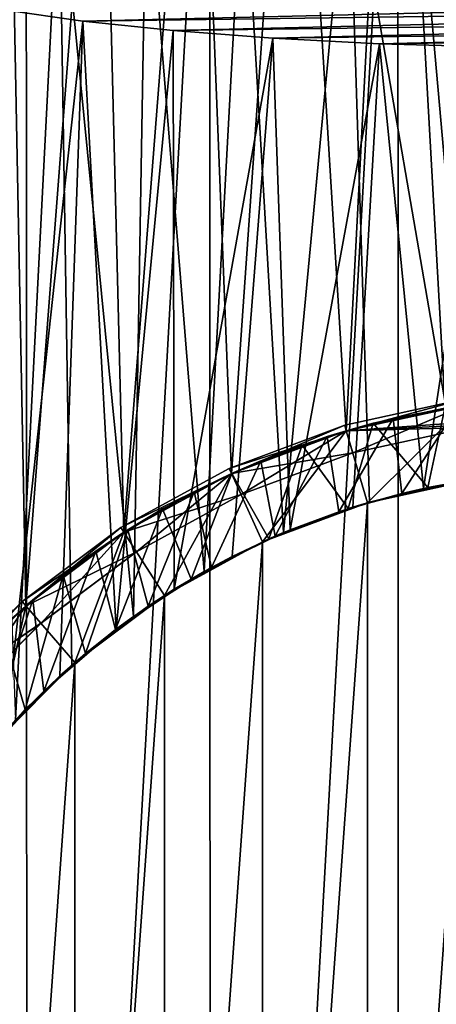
# Model space of a CAD drawing. Header units: metres. Extents: x -30 to 30, y -30 to 30.
# Tile 9 of 13: x -9.9 to -2.6, y 4.3 to 21.4. Entities that reach past the tile are written whole.
import ezdxf

# ---------------------------------------------------------------- set-up
doc = ezdxf.new("R2010")
doc.units = ezdxf.units.M
doc.layers.add('solid_BATH_SPOUT-ROUND_ASM_SW0001', color=7, linetype='CONTINUOUS')

msp = doc.modelspace()

# ---------------------------------------------------------------- linework, layer by layer
at = {"layer": 'solid_BATH_SPOUT-ROUND_ASM_SW0001'}
for points in [[(-1.706011, 29.450626, 31.5), (-2.12047, 14.748342, 31.5), (-3.411614, 29.302061, 31.5)], [(-3.306244, 29.314138, 38.299999), (0, -29.5, 38.299999), (0, 29.5, 38.299999)], [(-3.306244, 29.314138, 38.299999), (-6.570857, 28.758892, 38.299999), (-6.549387, -28.763788, 38.299999)], [(-3.306244, 29.314138, 38.299999), (-6.549387, -28.763788, 38.299999), (-3.288386, -29.316149, 38.299999)], [(-3.411614, 29.302061, 31.5), (-4.197801, 14.296448, 31.5), (-5.109291, 29.054174, 31.5)], [(-3.411614, 29.302061, 31.5), (-2.12047, 14.748342, 31.5), (-4.197801, 14.296448, 31.5)], [(-3.306244, 29.314138, 38.299999), (-3.288386, -29.316149, 38.299999), (0, -29.5, 38.299999)], [(-5.109291, 29.054174, 31.5), (-6.189688, 13.553514, 31.5), (-6.791245, 28.707645, 31.5)], [(-5.109291, 29.054174, 31.5), (-4.197801, 14.296448, 31.5), (-6.189688, 13.553514, 31.5)], [(-6.570857, 28.758892, 38.299999), (-9.752437, 27.841335, 38.299999), (-9.72916, -27.849478, 38.299999)], [(-6.570857, 28.758892, 38.299999), (-9.72916, -27.849478, 38.299999), (-6.549387, -28.763788, 38.299999)], [(-6.791245, 28.707645, 31.5), (-8.055565, 12.534666, 31.5), (-8.450127, 28.263851, 31.5)], [(-6.791245, 28.707645, 31.5), (-6.189688, 13.553514, 31.5), (-8.055565, 12.534666, 31.5)], [(-8.450127, 28.263851, 31.5), (-9.757437, 11.260658, 31.5), (-10.079352, 27.724657, 31.5)], [(-8.450127, 28.263851, 31.5), (-8.055565, 12.534666, 31.5), (-9.757437, 11.260658, 31.5)], [(-9.752437, 27.841335, 38.299999), (-12.810863, 26.573139, 38.299999), (-12.785138, -26.585527, 38.299999)], [(-9.752437, 27.841335, 38.299999), (-12.785138, -26.585527, 38.299999), (-9.72916, -27.849478, 38.299999)], [(-10.079352, 27.724657, 31.5), (-9.757437, 11.260658, 31.5), (-11.260658, 9.757437, 31.5)], [(-4.159734, 24.51931, -152.29541), (-5.980374, 24.413553, -153.047913), (-5.288325, 12.529709, -151.047714)], [(-4.159734, 24.51931, -152.29541), (-5.288325, 12.529709, -151.047714), (-3.794414, 13.059955, -150.568329)], [(-4.159734, 24.51931, -152.29541), (-2.246173, 13.413229, -150.249786), (-2.246173, 24.586121, -151.820038)], [(-4.159734, 24.51931, -152.29541), (-3.794414, 13.059955, -150.568329), (-2.246173, 13.413229, -150.249786)], [(-7.667405, 24.271215, -154.060684), (-9.18315, 24.095478, -155.311142), (-7.892426, 11.075631, -152.371979)], [(-7.667405, 24.271215, -154.060684), (-7.892426, 11.075631, -152.371979), (-6.666391, 11.854081, -151.661072)], [(-5.980374, 24.413553, -153.047913), (-7.667405, 24.271215, -154.060684), (-6.666391, 11.854081, -151.661072)], [(-5.980374, 24.413553, -153.047913), (-6.666391, 11.854081, -151.661072), (-5.288325, 12.529709, -151.047714)], [(-9.18315, 24.095478, -155.311142), (-10.493793, 23.890257, -156.771347), (-9.93788, 9.284318, -154.031601)], [(-9.18315, 24.095478, -155.311142), (-9.93788, 9.284318, -154.031601), (-8.959211, 10.231936, -153.148788)], [(-9.18315, 24.095478, -155.311142), (-8.959211, 10.231936, -153.148788), (-7.892426, 11.075631, -152.371979)], [(-10.141683, 21.599949, -173.067749), (11.570064, 21.89152, -170.993118), (-8.76911, 21.402712, -174.471161)], [(-8.76911, 21.402712, -174.471161), (11.570064, 21.89152, -170.993118), (10.493793, 21.661398, -172.630524)], [(-10.141683, 21.599949, -173.067749), (-8.76911, 21.402712, -174.471161), (-10.111822, 9.094562, -171.346024)], [(-8.76911, 21.402712, -174.471161), (10.493793, 21.661398, -172.630524), (-7.20065, 21.236151, -175.656296)], [(-7.20065, 21.236151, -175.656296), (10.493793, 21.661398, -172.630524), (9.18315, 21.456177, -174.090729)], [(-8.76911, 21.402712, -174.471161), (-9.170303, 10.043183, -172.499161), (-10.111822, 9.094562, -171.346024)], [(-8.76911, 21.402712, -174.471161), (-8.193204, 10.855018, -173.476761), (-9.170303, 10.043183, -172.499161)], [(-8.76911, 21.402712, -174.471161), (-7.20065, 21.236151, -175.656296), (-8.193204, 10.855018, -173.476761)], [(-7.20065, 21.236151, -175.656296), (9.18315, 21.456177, -174.090729), (-5.471394, 21.103989, -176.59668)], [(-5.471394, 21.103989, -176.59668), (9.18315, 21.456177, -174.090729), (7.667405, 21.280439, -175.341171)], [(-7.20065, 21.236151, -175.656296), (-7.18569, 11.546681, -174.303986), (-8.193204, 10.855018, -173.476761)], [(-7.20065, 21.236151, -175.656296), (-5.471394, 21.103989, -176.59668), (-7.18569, 11.546681, -174.303986)], [(-5.471394, 21.103989, -176.59668), (7.667405, 21.280439, -175.341171), (-3.619951, 21.009172, -177.271332)], [(-3.619951, 21.009172, -177.271332), (7.667405, 21.280439, -175.341171), (5.980374, 21.138102, -176.353958)], [(-5.471394, 21.103989, -176.59668), (-6.177673, 12.115954, -174.983231), (-7.18569, 11.546681, -174.303986)], [(-5.471394, 21.103989, -176.59668), (-5.171062, 12.578558, -175.533386), (-6.177673, 12.115954, -174.983231)], [(-5.471394, 21.103989, -176.59668), (-3.619951, 21.009172, -177.271332), (-5.171062, 12.578558, -175.533386)], [(-3.619951, 21.009172, -177.271332), (-4.082288, 12.972854, -175.998306), (-5.171062, 12.578558, -175.533386)], [(-3.619951, 21.009172, -177.271332), (-2.86012, 13.295854, -176.381134), (-4.082288, 12.972854, -175.998306)], [(-3.619951, 21.009172, -177.271332), (5.980374, 21.138102, -176.353958), (-1.687623, 20.953819, -177.665207)], [(-3.619951, 21.009172, -177.271332), (-1.687623, 20.953819, -177.665207), (-2.86012, 13.295854, -176.381134)], [(-1.687623, 20.953819, -177.665207), (-1.589011, 13.506852, -176.630966), (-2.86012, 13.295854, -176.381134)], [(-2.135034, 14.847277, -106.326797), (-4.197771, 14.296458, -106.5), (-4.22619, 14.392336, -106.326797)], [(-2.135034, 14.847277, -25.173204), (-2.135034, 14.847277, -106.326797), (-4.22619, 14.392336, -106.326797)], [(-4.22619, 14.392336, -25.173204), (-2.135034, 14.847277, -25.173204), (-4.22619, 14.392336, -106.326797)], [(-4.197771, 14.296458, -25), (-2.135034, 14.847277, -25.173204), (-4.22619, 14.392336, -25.173204)], [(-4.19794, 14.296412, -136.5), (-4.085102, 13.912653, -136.5), (-2.120589, 14.748326, -136.5)], [(-4.19794, 14.296412, -136.5), (-2.120589, 14.748326, -136.5), (-3.731505, 14.425181, -150.636063)], [(-4.197812, 14.296447, -180.199997), (-2.120489, 14.74834, -180.199997), (-3.831542, 13.049109, -181.5)], [(-2.25086, 14.729007, -176.807007), (-2.120489, 14.74834, -180.199997), (-4.197812, 14.296447, -180.199997)], [(-3.386011, 14.510166, -176.52742), (-2.25086, 14.729007, -176.807007), (-4.197812, 14.296447, -180.199997)], [(-4.197801, 14.296448, 31.5), (-2.12047, 14.748342, 31.5), (-4.197799, 14.29645, 5)], [(-2.063576, 14.352409, 5), (-4.197799, 14.29645, 5), (-2.120454, 14.748345, 5)], [(-2.286415, 14.723529, 24.351849), (-2.120454, 14.748345, 5), (-4.197799, 14.29645, 5)], [(-2.381836, 14.708394, 25.217737), (-4.197799, 14.29645, 5), (-2.12047, 14.748342, 31.5)], [(-2.382904, 14.708221, 24.791943), (-2.286415, 14.723529, 24.351849), (-4.197799, 14.29645, 5)], [(-2.381836, 14.708394, 25.217737), (-2.382904, 14.708221, 24.791943), (-4.197799, 14.29645, 5)], [(-2.135034, 14.847277, -106.326797), (-2.120157, 14.748387, -106.5), (-4.197771, 14.296458, -106.5)], [(-4.197771, 14.296458, -25), (-2.120157, 14.748387, -25), (-2.135034, 14.847277, -25.173204)], [(-4.197771, 14.296458, -106.5), (-2.120157, 14.748387, -106.5), (-4.197764, 14.296464, -136)], [(-2.120122, 14.748387, 4.5), (-2.120157, 14.748387, -25), (-4.197771, 14.296458, -25)], [(-4.197728, 14.296474, 4.5), (-2.120122, 14.748387, 4.5), (-4.197771, 14.296458, -25)], [(-2.120157, 14.748387, -106.5), (-2.120167, 14.748382, -136), (-4.197764, 14.296464, -136)], [(-4.197764, 14.296464, -136), (-2.120167, 14.748382, -136), (-2.06397, 14.352352, -136)], [(-4.197728, 14.296474, 4.5), (2.120167, 14.748382, 4.5), (-2.120122, 14.748387, 4.5)], [(0, 14.5, 4.5), (2.120167, 14.748382, 4.5), (-4.197728, 14.296474, 4.5)], [(-2.120589, 14.748326, -136.5), (-4.085102, 13.912653, -136.5), (-2.063546, 14.352413, -136.5)], [(-2.120489, 14.74834, -180.199997), (-1.935467, 13.461574, -181.5), (-3.831542, 13.049109, -181.5)], [(-2.120589, 14.748326, -136.5), (-2.490128, 14.690448, -150.371399), (-3.731505, 14.425181, -150.636063)], [(-2.78188, 13.312447, -150.23732), (-3.731505, 14.425181, -150.636063), (-2.490128, 14.690448, -150.371399)], [(-3.234846, 13.209678, -176.383896), (-2.25086, 14.729007, -176.807007), (-3.386011, 14.510166, -176.52742)], [(-3.234846, 13.209678, -176.383896), (-2.150429, 13.428917, -176.641296), (-2.25086, 14.729007, -176.807007)], [(-1.391518, 13.528627, -150.044327), (-2.78188, 13.312447, -150.23732), (-2.490128, 14.690448, -150.371399)], [(-4.22619, 14.392336, -106.326797), (-6.189959, 13.553391, -106.5), (-6.231157, 13.644511, -106.326797)], [(-4.22619, 14.392336, -25.173204), (-4.22619, 14.392336, -106.326797), (-6.231157, 13.644511, -106.326797)], [(-6.231157, 13.644511, -25.173204), (-4.22619, 14.392336, -25.173204), (-6.231157, 13.644511, -106.326797)], [(-4.197771, 14.296458, -25), (-4.22619, 14.392336, -25.173204), (-6.231157, 13.644511, -25.173204)], [(-4.22619, 14.392336, -106.326797), (-4.197771, 14.296458, -106.5), (-6.189959, 13.553391, -106.5)], [(-4.19794, 14.296412, -136.5), (-3.731505, 14.425181, -150.636063), (-4.966024, 14.048082, -151.014984)], [(-4.167204, 12.945827, -150.564987), (-4.966024, 14.048082, -151.014984), (-3.731505, 14.425181, -150.636063)], [(-4.530508, 14.194524, -176.122375), (-3.386011, 14.510166, -176.52742), (-4.197812, 14.296447, -180.199997)], [(-4.328193, 12.8929, -176.011612), (-3.386011, 14.510166, -176.52742), (-4.530508, 14.194524, -176.122375)], [(-4.328193, 12.8929, -176.011612), (-3.234846, 13.209678, -176.383896), (-3.386011, 14.510166, -176.52742)], [(-2.063576, 14.352409, 5), (-4.08514, 13.912642, 5), (-4.197799, 14.29645, 5)], [(-4.197764, 14.296464, -136), (-2.06397, 14.352352, -136), (-4.085267, 13.912605, -136)], [(-2.063932, 14.352357, 4.5), (0, 14.5, 4.5), (-4.197728, 14.296474, 4.5)], [(-4.085223, 13.912618, 4.5), (-2.063932, 14.352357, 4.5), (-4.197728, 14.296474, 4.5)], [(-2.78188, 13.312447, -150.23732), (-4.167204, 12.945827, -150.564987), (-3.731505, 14.425181, -150.636063)], [(-4.085102, 13.912653, -136.5), (-4.085267, 13.912605, -136), (-2.06397, 14.352352, -136)], [(-4.085223, 13.912618, 4.5), (-4.08514, 13.912642, 5), (-2.063932, 14.352357, 4.5)], [(-2.063932, 14.352357, 4.5), (-4.08514, 13.912642, 5), (-2.063576, 14.352409, 5)], [(-2.063546, 14.352413, -136.5), (-4.085102, 13.912653, -136.5), (-2.06397, 14.352352, -136)], [(-6.189959, 13.553391, -25), (-4.197771, 14.296458, -25), (-6.231157, 13.644511, -25.173204)], [(-4.197728, 14.296474, 4.5), (-4.197771, 14.296458, -25), (-6.189959, 13.553391, -25)], [(-6.189937, 13.553403, 4.5), (-4.197728, 14.296474, 4.5), (-6.189959, 13.553391, -25)], [(-6.189959, 13.553391, -106.5), (-4.197771, 14.296458, -106.5), (-6.189931, 13.553406, -136)], [(-4.085223, 13.912618, 4.5), (-4.197728, 14.296474, 4.5), (-6.189937, 13.553403, 4.5)], [(-6.189931, 13.553406, -136), (-4.197764, 14.296464, -136), (-4.085267, 13.912605, -136)], [(-4.197771, 14.296458, -106.5), (-4.197764, 14.296464, -136), (-6.189931, 13.553406, -136)], [(-6.189815, 13.553459, -136.5), (-6.023508, 13.189667, -136.5), (-4.19794, 14.296412, -136.5)], [(-6.189815, 13.553459, -136.5), (-4.19794, 14.296412, -136.5), (-6.187142, 13.554677, -151.516022)], [(-4.08514, 13.912642, 5), (-6.189696, 13.553512, 5), (-4.197799, 14.29645, 5)], [(-4.197801, 14.296448, 31.5), (-4.197799, 14.29645, 5), (-6.189696, 13.553512, 5)], [(-6.189688, 13.553514, 31.5), (-4.197801, 14.296448, 31.5), (-6.189696, 13.553512, 5)], [(-6.189679, 13.553518, -180.199997), (-4.197812, 14.296447, -180.199997), (-5.649625, 12.371002, -181.5)], [(-4.530508, 14.194524, -176.122375), (-4.197812, 14.296447, -180.199997), (-6.189679, 13.553518, -180.199997)], [(-5.683321, 13.77352, -175.578491), (-4.530508, 14.194524, -176.122375), (-6.189679, 13.553518, -180.199997)], [(-4.19794, 14.296412, -136.5), (-4.966024, 14.048082, -151.014984), (-6.187142, 13.554677, -151.516022)], [(-4.19794, 14.296412, -136.5), (-6.023508, 13.189667, -136.5), (-4.085102, 13.912653, -136.5)], [(-5.429506, 12.469188, -175.513016), (-4.530508, 14.194524, -176.122375), (-5.683321, 13.77352, -175.578491)], [(-4.197812, 14.296447, -180.199997), (-3.831542, 13.049109, -181.5), (-5.649625, 12.371002, -181.5)], [(-5.429506, 12.469188, -175.513016), (-4.328193, 12.8929, -176.011612), (-4.530508, 14.194524, -176.122375)], [(-5.541107, 12.419986, -151.03595), (-6.187142, 13.554677, -151.516022), (-4.966024, 14.048082, -151.014984)], [(-4.167204, 12.945827, -150.564987), (-5.541107, 12.419986, -151.03595), (-4.966024, 14.048082, -151.014984)], [(-6.023272, 13.189776, 4.5), (-4.085223, 13.912618, 4.5), (-6.189937, 13.553403, 4.5)], [(-6.189931, 13.553406, -136), (-4.085267, 13.912605, -136), (-6.023331, 13.18975, -136)], [(-4.08514, 13.912642, 5), (-6.023539, 13.189653, 5), (-6.189696, 13.553512, 5)], [(-6.023272, 13.189776, 4.5), (-6.023539, 13.189653, 5), (-4.08514, 13.912642, 5)], [(-4.085102, 13.912653, -136.5), (-6.023508, 13.189667, -136.5), (-4.085267, 13.912605, -136)], [(-6.023508, 13.189667, -136.5), (-6.023331, 13.18975, -136), (-4.085267, 13.912605, -136)], [(-6.023272, 13.189776, 4.5), (-4.08514, 13.912642, 5), (-4.085223, 13.912618, 4.5)], [(-6.839503, 13.237493, -174.87912), (-5.683321, 13.77352, -175.578491), (-6.189679, 13.553518, -180.199997)], [(-6.535132, 11.926935, -174.873764), (-5.683321, 13.77352, -175.578491), (-6.839503, 13.237493, -174.87912)], [(-6.535132, 11.926935, -174.873764), (-5.429506, 12.469188, -175.513016), (-5.683321, 13.77352, -175.578491)], [(-6.231157, 13.644511, -106.326797), (-6.189959, 13.553391, -106.5), (-8.109361, 12.618965, -106.326797)], [(-6.231157, 13.644511, -25.173204), (-6.231157, 13.644511, -106.326797), (-8.109361, 12.618965, -106.326797)], [(-8.109361, 12.618965, -25.173204), (-6.231157, 13.644511, -25.173204), (-8.109361, 12.618965, -106.326797)], [(-6.189959, 13.553391, -25), (-6.231157, 13.644511, -25.173204), (-8.109361, 12.618965, -25.173204)], [(-8.109361, 12.618965, -106.326797), (-6.189959, 13.553391, -106.5), (-8.055683, 12.534591, -106.5)], [(-8.055683, 12.534591, -25), (-6.189959, 13.553391, -25), (-8.109361, 12.618965, -25.173204)], [(-8.055705, 12.534575, -136.5), (-7.839295, 12.198173, -136.5), (-6.189815, 13.553459, -136.5)], [(-8.055705, 12.534575, -136.5), (-6.189815, 13.553459, -136.5), (-7.384506, 12.94137, -152.148499)], [(-6.189937, 13.553403, 4.5), (-6.189959, 13.553391, -25), (-8.055683, 12.534591, -25)], [(-8.055675, 12.534593, 4.5), (-6.189937, 13.553403, 4.5), (-8.055683, 12.534591, -25)], [(-8.055683, 12.534591, -106.5), (-6.189959, 13.553391, -106.5), (-8.055651, 12.534608, -136)], [(-6.023272, 13.189776, 4.5), (-6.189937, 13.553403, 4.5), (-8.055675, 12.534593, 4.5)], [(-8.055651, 12.534608, -136), (-6.189931, 13.553406, -136), (-6.023331, 13.18975, -136)], [(-6.189959, 13.553391, -106.5), (-6.189931, 13.553406, -136), (-8.055651, 12.534608, -136)], [(-8.055565, 12.534666, 31.5), (-6.189688, 13.553514, 31.5), (-8.055551, 12.534678, 5)], [(-6.189688, 13.553514, 31.5), (-6.189696, 13.553512, 5), (-8.055551, 12.534678, 5)], [(-6.023539, 13.189653, 5), (-8.055551, 12.534678, 5), (-6.189696, 13.553512, 5)], [(-8.055544, 12.53468, -180.199997), (-6.189679, 13.553518, -180.199997), (-7.352703, 11.441054, -181.5)], [(-6.839503, 13.237493, -174.87912), (-6.189679, 13.553518, -180.199997), (-8.055544, 12.53468, -180.199997)], [(-6.189815, 13.553459, -136.5), (-7.839295, 12.198173, -136.5), (-6.023508, 13.189667, -136.5)], [(-6.189815, 13.553459, -136.5), (-6.187142, 13.554677, -151.516022), (-7.384506, 12.94137, -152.148499)], [(-6.892465, 11.724075, -151.661224), (-7.384506, 12.94137, -152.148499), (-6.187142, 13.554677, -151.516022)], [(-6.189679, 13.553518, -180.199997), (-5.649625, 12.371002, -181.5), (-7.352703, 11.441054, -181.5)], [(-5.541107, 12.419986, -151.03595), (-6.892465, 11.724075, -151.661224), (-6.187142, 13.554677, -151.516022)], [(-2.86012, 13.295854, -176.381134), (-1.589011, 13.506852, -176.630966), (-2.150429, 13.428917, -176.641296)], [(-2.246173, 13.413229, -150.249786), (-2.78188, 13.312447, -150.23732), (-1.391518, 13.528627, -150.044327)], [(-3.831542, -13.049109, -181.5), (-3.831542, 13.049109, -181.5), (-1.935467, 13.461574, -181.5)], [(-1.935467, -13.461574, -181.5), (-3.831542, -13.049109, -181.5), (-1.935467, 13.461574, -181.5)], [(-2.246173, 13.413229, -150.249786), (-3.794414, 13.059955, -150.568329), (-2.78188, 13.312447, -150.23732)], [(-2.86012, 13.295854, -176.381134), (-2.150429, 13.428917, -176.641296), (-3.234846, 13.209678, -176.383896)], [(-7.839092, 12.198308, 4.5), (-6.023272, 13.189776, 4.5), (-8.055675, 12.534593, 4.5)], [(-8.055651, 12.534608, -136), (-6.023331, 13.18975, -136), (-7.839179, 12.198253, -136)], [(-6.023539, 13.189653, 5), (-7.839313, 12.198162, 5), (-8.055551, 12.534678, 5)], [(-7.988353, 12.577607, -174.005905), (-6.839503, 13.237493, -174.87912), (-8.055544, 12.53468, -180.199997)], [(-7.637091, 11.253225, -174.077301), (-6.839503, 13.237493, -174.87912), (-7.988353, 12.577607, -174.005905)], [(-7.839092, 12.198308, 4.5), (-7.839313, 12.198162, 5), (-6.023539, 13.189653, 5)], [(-6.023508, 13.189667, -136.5), (-7.839295, 12.198173, -136.5), (-7.839179, 12.198253, -136)], [(-6.023508, 13.189667, -136.5), (-7.839179, 12.198253, -136), (-6.023331, 13.18975, -136)], [(-7.839092, 12.198308, 4.5), (-6.023539, 13.189653, 5), (-6.023272, 13.189776, 4.5)], [(-7.637091, 11.253225, -174.077301), (-6.535132, 11.926935, -174.873764), (-6.839503, 13.237493, -174.87912)], [(-4.082288, 12.972854, -175.998306), (-3.234846, 13.209678, -176.383896), (-4.328193, 12.8929, -176.011612)], [(-3.794414, 13.059955, -150.568329), (-4.167204, 12.945827, -150.564987), (-2.78188, 13.312447, -150.23732)], [(-4.082288, 12.972854, -175.998306), (-2.86012, 13.295854, -176.381134), (-3.234846, 13.209678, -176.383896)], [(-5.649625, -12.371002, -181.5), (-5.649625, 12.371002, -181.5), (-3.831542, 13.049109, -181.5)], [(-3.831542, -13.049109, -181.5), (-5.649625, -12.371002, -181.5), (-3.831542, 13.049109, -181.5)], [(-3.794414, 13.059955, -150.568329), (-5.288325, 12.529709, -151.047714), (-4.167204, 12.945827, -150.564987)], [(-8.055705, 12.534575, -136.5), (-7.384506, 12.94137, -152.148499), (-8.542404, 12.208085, -152.921555)], [(-8.20381, 10.847004, -152.453156), (-8.542404, 12.208085, -152.921555), (-7.384506, 12.94137, -152.148499)], [(-6.892465, 11.724075, -151.661224), (-8.20381, 10.847004, -152.453156), (-7.384506, 12.94137, -152.148499)], [(-5.288325, 12.529709, -151.047714), (-5.541107, 12.419986, -151.03595), (-4.167204, 12.945827, -150.564987)], [(-5.171062, 12.578558, -175.533386), (-4.328193, 12.8929, -176.011612), (-5.429506, 12.469188, -175.513016)], [(-5.171062, 12.578558, -175.533386), (-4.082288, 12.972854, -175.998306), (-4.328193, 12.8929, -176.011612)], [(-8.109361, 12.618965, -106.326797), (-9.757229, 11.260839, -106.5), (-9.822742, 11.33639, -106.326797)], [(-8.109361, 12.618965, -25.173204), (-8.109361, 12.618965, -106.326797), (-9.822742, 11.33639, -106.326797)], [(-9.822742, 11.33639, -25.173204), (-8.109361, 12.618965, -25.173204), (-9.822742, 11.33639, -106.326797)], [(-8.055683, 12.534591, -25), (-8.109361, 12.618965, -25.173204), (-9.822742, 11.33639, -25.173204)], [(-9.757229, 11.260839, -25), (-8.055683, 12.534591, -25), (-9.822742, 11.33639, -25.173204)], [(-9.7576, 11.260513, -136.5), (-9.495494, 10.958356, -136.5), (-8.055705, 12.534575, -136.5)], [(-9.7576, 11.260513, -136.5), (-8.055705, 12.534575, -136.5), (-9.637721, 11.363289, -153.841522)], [(-9.757437, 11.260658, 31.5), (-8.055565, 12.534666, 31.5), (-9.757393, 11.260698, 5)], [(-9.757421, 11.260673, -180.199997), (-8.055544, 12.53468, -180.199997), (-8.906101, 10.278196, -181.5)], [(-9.111378, 11.78952, -172.940948), (-8.055544, 12.53468, -180.199997), (-9.757421, 11.260673, -180.199997)], [(-7.839313, 12.198162, 5), (-9.757393, 11.260698, 5), (-8.055551, 12.534678, 5)], [(-8.055565, 12.534666, 31.5), (-8.055551, 12.534678, 5), (-9.757393, 11.260698, 5)], [(-8.109361, 12.618965, -106.326797), (-8.055683, 12.534591, -106.5), (-9.757229, 11.260839, -106.5)], [(-8.055675, 12.534593, 4.5), (-8.055683, 12.534591, -25), (-9.757229, 11.260839, -25)], [(-9.757227, 11.260835, 4.5), (-8.055675, 12.534593, 4.5), (-9.757229, 11.260839, -25)], [(-9.757229, 11.260839, -106.5), (-8.055683, 12.534591, -106.5), (-9.757192, 11.260864, -136)], [(-7.839092, 12.198308, 4.5), (-8.055675, 12.534593, 4.5), (-9.757227, 11.260835, 4.5)], [(-9.757192, 11.260864, -136), (-8.055651, 12.534608, -136), (-7.839179, 12.198253, -136)], [(-8.055683, 12.534591, -106.5), (-8.055651, 12.534608, -136), (-9.757192, 11.260864, -136)], [(-8.055705, 12.534575, -136.5), (-8.542404, 12.208085, -152.921555), (-9.637721, 11.363289, -153.841522)], [(-8.055705, 12.534575, -136.5), (-9.495494, 10.958356, -136.5), (-7.839295, 12.198173, -136.5)], [(-9.111378, 11.78952, -172.940948), (-7.988353, 12.577607, -174.005905), (-8.055544, 12.53468, -180.199997)], [(-8.721418, 10.435362, -173.106537), (-7.988353, 12.577607, -174.005905), (-9.111378, 11.78952, -172.940948)], [(-8.055544, 12.53468, -180.199997), (-7.352703, 11.441054, -181.5), (-8.906101, 10.278196, -181.5)], [(-8.721418, 10.435362, -173.106537), (-7.637091, 11.253225, -174.077301), (-7.988353, 12.577607, -174.005905)], [(-5.288325, 12.529709, -151.047714), (-6.666391, 11.854081, -151.661072), (-5.541107, 12.419986, -151.03595)], [(-6.177673, 12.115954, -174.983231), (-5.429506, 12.469188, -175.513016), (-6.535132, 11.926935, -174.873764)], [(-6.177673, 12.115954, -174.983231), (-5.171062, 12.578558, -175.533386), (-5.429506, 12.469188, -175.513016)], [(-7.352703, -11.441054, -181.5), (-7.352703, 11.441054, -181.5), (-5.649625, 12.371002, -181.5)], [(-5.649625, -12.371002, -181.5), (-7.352703, -11.441054, -181.5), (-5.649625, 12.371002, -181.5)], [(-6.666391, 11.854081, -151.661072), (-6.892465, 11.724075, -151.661224), (-5.541107, 12.419986, -151.03595)], [(-7.839313, 12.198162, 5), (-9.4955, 10.958351, 5), (-9.757393, 11.260698, 5)], [(-9.495667, 10.958204, 4.5), (-7.839092, 12.198308, 4.5), (-9.757227, 11.260835, 4.5)], [(-9.757192, 11.260864, -136), (-7.839179, 12.198253, -136), (-9.495743, 10.958138, -136)], [(-9.44889, 9.781531, -153.422775), (-9.637721, 11.363289, -153.841522), (-8.542404, 12.208085, -152.921555)], [(-9.495494, 10.958356, -136.5), (-9.495743, 10.958138, -136), (-7.839179, 12.198253, -136)], [(-9.495667, 10.958204, 4.5), (-7.839313, 12.198162, 5), (-7.839092, 12.198308, 4.5)], [(-9.495667, 10.958204, 4.5), (-9.4955, 10.958351, 5), (-7.839313, 12.198162, 5)], [(-7.839295, 12.198173, -136.5), (-9.495494, 10.958356, -136.5), (-7.839179, 12.198253, -136)], [(-8.20381, 10.847004, -152.453156), (-9.44889, 9.781531, -153.422775), (-8.542404, 12.208085, -152.921555)], [(-7.18569, 11.546681, -174.303986), (-6.177673, 12.115954, -174.983231), (-6.535132, 11.926935, -174.873764)], [(-10.178914, 10.881163, -171.673691), (-9.111378, 11.78952, -172.940948), (-9.757421, 11.260673, -180.199997)], [(-9.76764, 9.463248, -171.945496), (-9.111378, 11.78952, -172.940948), (-10.178914, 10.881163, -171.673691)], [(-9.76764, 9.463248, -171.945496), (-8.721418, 10.435362, -173.106537), (-9.111378, 11.78952, -172.940948)], [(-6.666391, 11.854081, -151.661072), (-7.892426, 11.075631, -152.371979), (-6.892465, 11.724075, -151.661224)], [(-7.18569, 11.546681, -174.303986), (-6.535132, 11.926935, -174.873764), (-7.637091, 11.253225, -174.077301)], [(-7.892426, 11.075631, -152.371979), (-8.20381, 10.847004, -152.453156), (-6.892465, 11.724075, -151.661224)], [(-8.193204, 10.855018, -173.476761), (-7.18569, 11.546681, -174.303986), (-7.637091, 11.253225, -174.077301)], [(-9.822742, 11.33639, -106.326797), (-11.260476, 9.757648, -106.5), (-11.33639, 9.822742, -106.326797)], [(-9.822742, 11.33639, -25.173204), (-9.822742, 11.33639, -106.326797), (-11.33639, 9.822742, -106.326797)], [(-11.33639, 9.822742, -25.173204), (-9.822742, 11.33639, -25.173204), (-11.33639, 9.822742, -106.326797)], [(-9.757229, 11.260839, -25), (-9.822742, 11.33639, -25.173204), (-11.33639, 9.822742, -25.173204)], [(-9.822742, 11.33639, -106.326797), (-9.757229, 11.260839, -106.5), (-11.260476, 9.757648, -106.5)], [(-9.7576, 11.260513, -136.5), (-9.637721, 11.363289, -153.841522), (-10.636801, 10.434006, -154.903702)], [(-10.594107, 8.527886, -154.578674), (-10.636801, 10.434006, -154.903702), (-9.637721, 11.363289, -153.841522)], [(-9.44889, 9.781531, -153.422775), (-10.594107, 8.527886, -154.578674), (-9.637721, 11.363289, -153.841522)], [(-8.906101, -10.278196, -181.5), (-8.906101, 10.278196, -181.5), (-7.352703, 11.441054, -181.5)], [(-7.352703, -11.441054, -181.5), (-8.906101, -10.278196, -181.5), (-7.352703, 11.441054, -181.5)], [(-11.260476, 9.757648, -25), (-9.757229, 11.260839, -25), (-11.33639, 9.822742, -25.173204)], [(-11.260826, 9.757239, -136.5), (-10.958383, 9.495464, -136.5), (-9.7576, 11.260513, -136.5)], [(-11.260826, 9.757239, -136.5), (-9.7576, 11.260513, -136.5), (-10.636801, 10.434006, -154.903702)], [(-11.260665, 9.757429, -180.199997), (-9.757421, 11.260673, -180.199997), (-10.278196, 8.906101, -181.5)], [(-10.178914, 10.881163, -171.673691), (-9.757421, 11.260673, -180.199997), (-11.260665, 9.757429, -180.199997)], [(-11.260658, 9.757437, 31.5), (-9.757437, 11.260658, 31.5), (-11.260635, 9.757464, 5)], [(-9.4955, 10.958351, 5), (-11.260635, 9.757464, 5), (-9.757393, 11.260698, 5)], [(-9.757437, 11.260658, 31.5), (-9.757393, 11.260698, 5), (-11.260635, 9.757464, 5)], [(-11.260498, 9.757619, 4.5), (-9.757227, 11.260835, 4.5), (-11.260476, 9.757648, -25)], [(-9.495667, 10.958204, 4.5), (-9.757227, 11.260835, 4.5), (-11.260498, 9.757619, 4.5)], [(-11.260476, 9.757648, -106.5), (-9.757229, 11.260839, -106.5), (-11.260433, 9.757692, -136)], [(-9.757227, 11.260835, 4.5), (-9.757229, 11.260839, -25), (-11.260476, 9.757648, -25)], [(-11.260433, 9.757692, -136), (-9.757192, 11.260864, -136), (-9.495743, 10.958138, -136)], [(-9.757229, 11.260839, -106.5), (-9.757192, 11.260864, -136), (-11.260433, 9.757692, -136)], [(-9.7576, 11.260513, -136.5), (-10.958383, 9.495464, -136.5), (-9.495494, 10.958356, -136.5)], [(-9.757421, 11.260673, -180.199997), (-8.906101, 10.278196, -181.5), (-10.278196, 8.906101, -181.5)], [(-8.193204, 10.855018, -173.476761), (-7.637091, 11.253225, -174.077301), (-8.721418, 10.435362, -173.106537)], [(-9.4955, 10.958351, 5), (-10.958385, 9.495461, 5), (-11.260635, 9.757464, 5)], [(-10.958528, 9.49529, 4.5), (-9.495667, 10.958204, 4.5), (-11.260498, 9.757619, 4.5)], [(-11.260433, 9.757692, -136), (-9.495743, 10.958138, -136), (-10.95856, 9.495254, -136)], [(-10.958383, 9.495464, -136.5), (-10.95856, 9.495254, -136), (-9.495743, 10.958138, -136)], [(-10.958528, 9.49529, 4.5), (-10.958385, 9.495461, 5), (-9.495667, 10.958204, 4.5)], [(-9.495667, 10.958204, 4.5), (-10.958385, 9.495461, 5), (-9.4955, 10.958351, 5)], [(-9.495494, 10.958356, -136.5), (-10.958383, 9.495464, -136.5), (-9.495743, 10.958138, -136)], [(-7.892426, 11.075631, -152.371979), (-8.959211, 10.231936, -153.148788), (-8.20381, 10.847004, -152.453156)], [(-10.747647, 8.333524, -170.582611), (-9.76764, 9.463248, -171.945496), (-10.178914, 10.881163, -171.673691)], [(-8.959211, 10.231936, -153.148788), (-9.44889, 9.781531, -153.422775), (-8.20381, 10.847004, -152.453156)], [(-9.170303, 10.043183, -172.499161), (-8.193204, 10.855018, -173.476761), (-8.721418, 10.435362, -173.106537)], [(-9.170303, 10.043183, -172.499161), (-8.721418, 10.435362, -173.106537), (-9.76764, 9.463248, -171.945496)], [(-10.278196, -8.906101, -181.5), (-10.278196, 8.906101, -181.5), (-8.906101, 10.278196, -181.5)], [(-8.906101, -10.278196, -181.5), (-10.278196, -8.906101, -181.5), (-8.906101, 10.278196, -181.5)], [(-8.959211, 10.231936, -153.148788), (-9.93788, 9.284318, -154.031601), (-9.44889, 9.781531, -153.422775)], [(-10.111822, 9.094562, -171.346024), (-9.170303, 10.043183, -172.499161), (-9.76764, 9.463248, -171.945496)], [(-9.93788, 9.284318, -154.031601), (-10.594107, 8.527886, -154.578674), (-9.44889, 9.781531, -153.422775)], [(-10.111822, 9.094562, -171.346024), (-9.76764, 9.463248, -171.945496), (-10.747647, 8.333524, -170.582611)]]:
    msp.add_3dface(points, dxfattribs=at)

doc.saveas('drawing.dxf')
